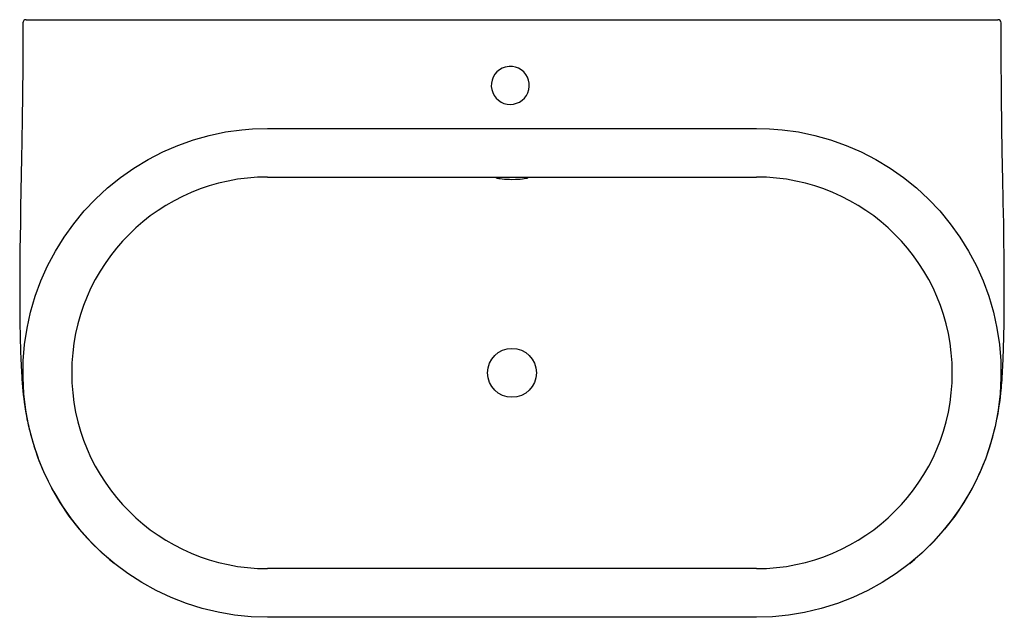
# Model space of a CAD drawing. Header units: millimetres. Extents: x -0.453 to 0.453, y -0.55 to 0.
import ezdxf

# ---------------------------------------------------------------- set-up
doc = ezdxf.new("R2010")
doc.units = ezdxf.units.MM
doc.layers.add('BLOCKS', color=3, linetype='Continuous')

msp = doc.modelspace()

# ---------------------------------------------------------------- linework, layer by layer
at = {"layer": 'BLOCKS', "linetype": 'Continuous'}
for p, q in [((-0.44701, 0), (-0.225, 0)), ((-0.225, 0), (0.225, 0)), ((0.225, 0), (0.447, 0)), ((-0.225, -0.1), (0.225, -0.1)), ((-0.225, -0.14483), (0.225, -0.14483)), ((0.225, -0.50517), (-0.225, -0.50517)), ((0.225, -0.55), (-0.225, -0.55))]:
    msp.add_line(p, q, dxfattribs=at)
at = {"layer": 'BLOCKS'}
msp.add_line((0.45, -0.00297), (0.45001, -0.00299), dxfattribs=at)
at = {"layer": 'BLOCKS', "linetype": 'Continuous', "flags": 128}
for points in [[(-0.45001, -0.00299), (-0.45002, -0.01019), (-0.45005, -0.02061), (-0.4501, -0.03011), (-0.45014, -0.03869), (-0.45019, -0.04636), (-0.45024, -0.05299), (-0.45029, -0.05877), (-0.45034, -0.06434), (-0.4504, -0.06998), (-0.45064, -0.09072), (-0.45096, -0.11218), (-0.45123, -0.12742), (-0.45153, -0.14251), (-0.45185, -0.15746), (-0.45214, -0.17247), (-0.45241, -0.18751), (-0.4526, -0.19947), (-0.45276, -0.21149), (-0.45288, -0.22356), (-0.45296, -0.23561), (-0.45299, -0.24081), (-0.453, -0.24534), (-0.453, -0.24911), (-0.453, -0.25215), (-0.453, -0.25369), (-0.453, -0.25516), (-0.45299, -0.25716), (-0.45298, -0.25972), (-0.45297, -0.26274), (-0.45294, -0.26727), (-0.4529, -0.27112), (-0.45287, -0.27475), (-0.45281, -0.27898), (-0.45274, -0.28377), (-0.45268, -0.287), (-0.45263, -0.28976), (-0.45258, -0.29204), (-0.45254, -0.29387), (-0.4525, -0.29546), (-0.45245, -0.29749), (-0.45238, -0.29998), (-0.45229, -0.30287), (-0.45221, -0.30555), (-0.45213, -0.30775), (-0.45207, -0.30952), (-0.45201, -0.31113), (-0.45191, -0.31355), (-0.45178, -0.31653), (-0.45163, -0.31971), (-0.45149, -0.32241), (-0.45133, -0.32521), (-0.45117, -0.32786), (-0.45097, -0.33076), (-0.45071, -0.33424), (-0.4504, -0.33807), (-0.45006, -0.34168), (-0.4497, -0.34513), (-0.4493, -0.34857), (-0.44885, -0.35205), (-0.4483, -0.35587), (-0.44762, -0.36015), (-0.44676, -0.36489), (-0.4463, -0.36729), (-0.44584, -0.36948), (-0.44542, -0.37146), (-0.44502, -0.37323), (-0.44454, -0.37529), (-0.44414, -0.37699), (-0.44376, -0.37852), (-0.443, -0.38153), (-0.4422, -0.38452), (-0.44134, -0.38753), (-0.44065, -0.38987), (-0.43991, -0.39227), (-0.43904, -0.39498), (-0.43799, -0.3981), (-0.43674, -0.40162), (-0.43527, -0.40555), (-0.43357, -0.40985), (-0.4316, -0.41453), (-0.42935, -0.41953), (-0.42693, -0.42458), (-0.42439, -0.42957), (-0.42172, -0.43449), (-0.41403, -0.44726), (-0.40554, -0.45945), (-0.39634, -0.47098), (-0.3905, -0.47755), (-0.38445, -0.48386), (-0.37785, -0.4902), (-0.37013, -0.49701), (-0.366, -0.50032)], [(0.36595, -0.50036), (0.37074, -0.49651), (0.37964, -0.48854), (0.38832, -0.47989), (0.39672, -0.47055), (0.40475, -0.46052), (0.41235, -0.44981), (0.41697, -0.44258), (0.42113, -0.43552), (0.42485, -0.42866), (0.42736, -0.42367), (0.42965, -0.41885), (0.43173, -0.41419), (0.43362, -0.4097), (0.43585, -0.40402), (0.43778, -0.39869), (0.43939, -0.3939), (0.44064, -0.3899), (0.44159, -0.38668), (0.44236, -0.38392), (0.44276, -0.38242), (0.44312, -0.38104), (0.44344, -0.37979), (0.44375, -0.37852), (0.44411, -0.37708), (0.4446, -0.37505), (0.44486, -0.37394), (0.44513, -0.37276), (0.4455, -0.37109), (0.44592, -0.36913), (0.44641, -0.36673), (0.44725, -0.36228), (0.44811, -0.35712), (0.44862, -0.35374), (0.44907, -0.35041), (0.44947, -0.34712), (0.44986, -0.34366), (0.45013, -0.34093), (0.45033, -0.33886), (0.45052, -0.33668), (0.45072, -0.33419), (0.45091, -0.33164), (0.45111, -0.32869), (0.45132, -0.32539), (0.45148, -0.3225), (0.4516, -0.3202), (0.4517, -0.31824), (0.45179, -0.31633), (0.45188, -0.31427), (0.45198, -0.31193), (0.45209, -0.30905), (0.4522, -0.30566), (0.45231, -0.30244), (0.45241, -0.29887), (0.4525, -0.29552), (0.45258, -0.29191), (0.45266, -0.28793), (0.45275, -0.28334), (0.45282, -0.2781), (0.45289, -0.2728), (0.45292, -0.26931), (0.45294, -0.26625), (0.45296, -0.26357), (0.45298, -0.26073), (0.45299, -0.25757), (0.453, -0.25444), (0.453, -0.25264), (0.453, -0.25148), (0.453, -0.25045), (0.453, -0.24929), (0.453, -0.24802), (0.453, -0.24662), (0.45299, -0.24216), (0.45297, -0.23673), (0.45293, -0.23028), (0.45288, -0.22291), (0.45279, -0.21461), (0.4527, -0.20652), (0.45257, -0.19765), (0.45242, -0.18799), (0.45224, -0.17751), (0.45207, -0.16872), (0.4519, -0.16018), (0.45174, -0.15228), (0.45158, -0.14503), (0.45142, -0.1373), (0.45129, -0.13057), (0.45118, -0.12483), (0.45107, -0.11912), (0.45097, -0.11301), (0.45087, -0.10648), (0.45074, -0.09811), (0.45062, -0.08914), (0.4505, -0.07946), (0.45038, -0.06869), (0.45027, -0.05677), (0.45018, -0.04395), (0.4501, -0.03002), (0.45003, -0.01499), (0.45001, -0.00299)], [(-0.00156, -0.078), (0.00133, -0.07776), (0.00521, -0.07664), (0.00688, -0.07583), (0.00934, -0.07419), (0.01148, -0.07217), (0.01325, -0.06982), (0.01461, -0.0672), (0.0155, -0.06439), (0.01592, -0.06147), (0.01583, -0.05852), (0.01525, -0.05563), (0.01419, -0.05288), (0.01269, -0.05034), (0.01078, -0.04809), (0.00853, -0.0462), (0.00598, -0.04471), (0.00322, -0.04367), (0.00033, -0.0431), (-0.00262, -0.04303), (-0.00625, -0.04364), (-0.00901, -0.04467), (-0.01156, -0.04614), (-0.01383, -0.04803), (-0.01575, -0.05026), (-0.01727, -0.05279), (-0.01834, -0.05554), (-0.01893, -0.05843), (-0.01904, -0.06137), (-0.01864, -0.06429), (-0.01776, -0.06711), (-0.01642, -0.06973), (-0.01466, -0.0721), (-0.01253, -0.07413), (-0.01008, -0.07578), (-0.0074, -0.077), (-0.00454, -0.07774), (-0.00156, -0.078)], [(-0.225, -0.55), (-0.24013, -0.54948), (-0.25525, -0.54794), (-0.27025, -0.54538), (-0.28502, -0.54184), (-0.29948, -0.53732), (-0.31359, -0.53182), (-0.32734, -0.52536), (-0.34065, -0.51798), (-0.35342, -0.50974), (-0.36556, -0.5007), (-0.37705, -0.49084), (-0.38789, -0.48019), (-0.39801, -0.46882), (-0.40733, -0.45682), (-0.41579, -0.44427), (-0.42337, -0.43116), (-0.43008, -0.41752), (-0.43586, -0.40345), (-0.44069, -0.38904), (-0.44452, -0.37439), (-0.44733, -0.35951), (-0.44914, -0.34442), (-0.44994, -0.32923), (-0.44973, -0.31404), (-0.44849, -0.29894), (-0.44622, -0.28397), (-0.44294, -0.26913), (-0.43866, -0.25453), (-0.43343, -0.24027), (-0.42727, -0.22644), (-0.42017, -0.21306), (-0.41216, -0.20014), (-0.4033, -0.18778), (-0.39364, -0.17605), (-0.38324, -0.16504), (-0.37212, -0.15476), (-0.36028, -0.14523), (-0.34783, -0.1365), (-0.33483, -0.12863), (-0.32138, -0.12168), (-0.30748, -0.11567), (-0.29316, -0.11059), (-0.27852, -0.10648), (-0.26365, -0.10335), (-0.24865, -0.10125), (-0.23868, -0.10042), (-0.225, -0.1)], [(0.225, -0.1), (0.23684, -0.10031), (0.24865, -0.10125), (0.26365, -0.10335), (0.27852, -0.10648), (0.29316, -0.11059), (0.30748, -0.11567), (0.32138, -0.12168), (0.33483, -0.12863), (0.34783, -0.1365), (0.36028, -0.14523), (0.37212, -0.15476), (0.38324, -0.16504), (0.39364, -0.17605), (0.4033, -0.18778), (0.41216, -0.20014), (0.42017, -0.21306), (0.42727, -0.22644), (0.43343, -0.24027), (0.43866, -0.25453), (0.44294, -0.26913), (0.44622, -0.28397), (0.44849, -0.29894), (0.44973, -0.31404), (0.44994, -0.32923), (0.44914, -0.34442), (0.44733, -0.35951), (0.44452, -0.37439), (0.44069, -0.38904), (0.43586, -0.40345), (0.43008, -0.41752), (0.42337, -0.43116), (0.41579, -0.44427), (0.40733, -0.45682), (0.39801, -0.46882), (0.38789, -0.48019), (0.37705, -0.49084), (0.36556, -0.5007), (0.35342, -0.50974), (0.34065, -0.51798), (0.32734, -0.52536), (0.31359, -0.53182), (0.29948, -0.53732), (0.2844, -0.54202), (0.26902, -0.54565), (0.25446, -0.54806), (0.23975, -0.54951), (0.225, -0.55)], [(0.00491, -0.14483), (0.0056, -0.14483), (0.00776, -0.14486), (0.00971, -0.14491), (0.01138, -0.14498), (0.01272, -0.14508), (0.01371, -0.1452), (0.0143, -0.14536), (0.0145, -0.14555), (0.01428, -0.14577), (0.01367, -0.14601), (0.01265, -0.14626), (0.01128, -0.1465), (0.00958, -0.14673), (0.00761, -0.14693), (0.00542, -0.14709), (0.00307, -0.1472), (0, -0.14724), (-0.00242, -0.14721), (-0.00476, -0.14712), (-0.00697, -0.14698), (-0.00899, -0.1468), (-0.01076, -0.14658), (-0.01223, -0.14634), (-0.01337, -0.14609), (-0.01412, -0.14585), (-0.01447, -0.14562), (-0.01441, -0.14542), (-0.01393, -0.14525), (-0.01306, -0.14511), (-0.01181, -0.145), (-0.01023, -0.14493), (-0.00837, -0.14487), (-0.00626, -0.14484), (-0.00487, -0.14483)]]:
    msp.add_lwpolyline(points, dxfattribs=at)
at = {"layer": 'BLOCKS', "linetype": 'Continuous'}
msp.add_circle((0, -0.325), 0.0225, dxfattribs=at)
for centre, radius, start, end in [((-0.44701, -0.003), 0.003, 90, 180.32143), ((0.447, -0.003), 0.003, 0.51027, 90), ((-0.225, -0.325), 0.18017, 90, 270), ((0.225, -0.325), 0.18017, 270, 90)]:
    msp.add_arc(centre, radius, start, end, dxfattribs=at)

doc.saveas('drawing.dxf')
